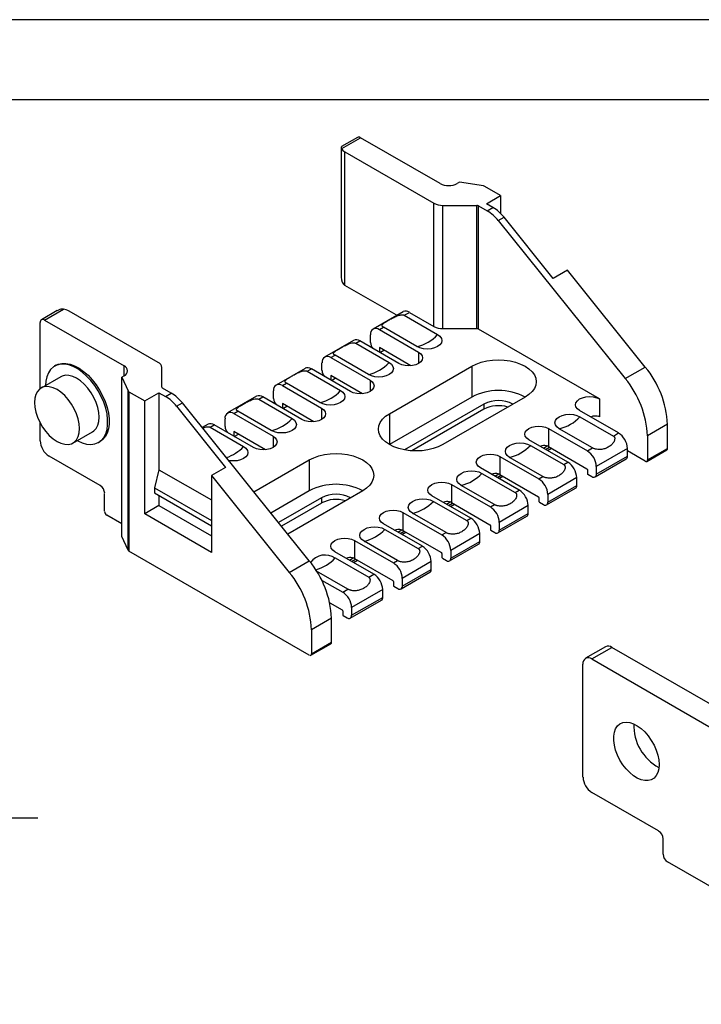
# Model space of a CAD drawing. Header units: millimetres. Extents: x 0 to 559, y 0 to 432.
# Tile 5 of 6: x 342 to 450, y 275 to 432. Entities that reach past the tile are written whole.
import ezdxf

# ---------------------------------------------------------------- set-up
doc = ezdxf.new("R2010")
doc.units = ezdxf.units.MM
doc.header["$LTSCALE"] = 2
doc.layers.add('DIMENSIONS', color=140, linetype='Continuous', lineweight=25)
doc.layers.add('TEXT', color=140, linetype='Continuous', lineweight=25)
doc.styles.add('SLDTEXTSTYLE0', font='TXT', dxfattribs={"width": 0.7})
doc.dimstyles.new('SLDDIMSTYLE0', dxfattribs={"dimtxt": 4.316016, "dimasz": 6.604, "dimexe": 0, "dimexo": 0.0625, "dimgap": 1.079004, "dimtad": 0, "dimtih": 1, "dimtoh": 1, "dimdec": 1, "dimrnd": 1e-09, "dimzin": 4, "dimdsep": 46, "dimtxsty": 'SLDTEXTSTYLE0', "dimsah": 1, "dimcen": 0.09, "dimadec": 0, "dimazin": 1, "dimtfac": 1, "dimtdec": 1, "dimtofl": 0, "dimtmove": 0, "dimatfit": 3, "dimfxl": 0, "dimfrac": 2, "dimtolj": 1, "dimtzin": 12, "dimarcsym": 0})

# ---------------------------------------------------------------- blocks, each defined once
blk = doc.blocks.new('_D_17')
at = {"layer": 'DIMENSIONS'}
for p, q in [((316.1, 304.9), (345.06, 304.9)), ((338.71, 304.9), (338.71, 274.8)), ((332.3, 266.98), (330.85, 266.98)), ((330.85, 266.98), (330.85, 260.12)), ((345.13, 266.98), (346.57, 266.98)), ((346.57, 266.98), (346.57, 260.12)), ((330.85, 260.12), (332.3, 260.12)), ((346.57, 260.12), (345.13, 260.12)), ((338.71, 224.9), (338.71, 259.15)), ((316.1, 224.9), (345.06, 224.9))]:
    blk.add_line(p, q, dxfattribs=at)
for points in [[(338.71, 304.9), (337.7, 298.29), (339.73, 298.29)], [(338.71, 224.9), (339.73, 231.5), (337.7, 231.5)]]:
    blk.add_solid(points, dxfattribs=at)
at = {"layer": 'DIMENSIONS', "char_height": 4.233, "attachment_point": 1, "style": 'SLDTEXTSTYLE0'}
for s, insert in [('80.0', (332.3, 273.4)), ('3.15', (332.3, 265.57))]:
    blk.add_mtext(s, dxfattribs=dict(at, insert=insert))

msp = doc.modelspace()

# ---------------------------------------------------------------- linework, layer by layer
at = {"color": 7, "linetype": 'Continuous'}
msp.add_line((0, 431.81), (558.8, 431.81), dxfattribs=at)
for p, q in [((395.82, 413.09), (393.32, 411.65)), ((393.33, 411.32), (396.32, 413.04)), ((408.96, 405.75), (396.32, 413.04)), ((393.26, 411.54), (393.26, 390.86)), ((393.85, 410.8), (408, 402.63)), ((393.85, 389.57), (393.85, 410.8)), ((412.08, 405.97), (411.7, 405.75)), ((415.86, 405.38), (412.08, 405.97)), ((418.59, 403.86), (416.08, 405.31)), ((416.33, 402.55), (418.59, 403.86)), ((418.59, 403.86), (418.59, 400.99)), ((408, 383.03), (408, 402.63)), ((409.42, 402.29), (414.79, 402.29)), ((409.42, 382.69), (409.42, 402.29)), ((414.79, 382.69), (414.79, 402.29)), ((417.36, 401.96), (416.33, 402.55)), ((415.07, 382.63), (415.07, 402.22)), ((415.07, 402.22), (416.44, 401.43)), ((416.44, 401.43), (417.36, 401.96)), ((418.21, 399.86), (419.13, 400.39)), ((418.21, 399.86), (438.39, 374.76)), ((426.94, 390.68), (419.13, 400.39)), ((429.2, 391.99), (426.94, 390.68)), ((441.57, 376.59), (429.2, 391.99)), ((401.98, 384.88), (393.85, 389.57)), ((348.11, 385.55), (345.62, 384.11)), ((346.12, 384.06), (349.11, 385.79)), ((364.16, 377.32), (350, 385.49)), ((403.1, 385.38), (398.33, 382.63)), ((403.27, 384.81), (404.1, 385.28)), ((404.1, 385.28), (408, 383.03)), ((345.41, 373.14), (345.41, 383.65)), ((346.12, 384.06), (358.75, 376.77)), ((402.09, 384.8), (401.98, 384.88)), ((403.27, 384.81), (408.58, 381.75)), ((399.33, 382.53), (399.97, 382.9)), ((399.33, 382.53), (405.55, 378.94)), ((405.28, 379.84), (399.97, 382.9)), ((409.42, 382.69), (414.79, 382.69)), ((434.33, 371.51), (415.07, 382.63)), ((395.21, 380.83), (390.62, 378.18)), ((395.57, 380.36), (396.21, 380.73)), ((402.44, 377.14), (396.21, 380.73)), ((397.91, 380.49), (397.91, 381.71)), ((395.57, 380.36), (400.87, 377.3)), ((399.33, 379.67), (399.33, 378.94)), ((404.33, 376.78), (399.33, 379.67)), ((399.4, 378.89), (400.03, 379.26)), ((405.55, 378.94), (405.55, 377.14)), ((390.2, 376.04), (390.2, 377.26)), ((391.62, 378.08), (392.27, 378.45)), ((391.62, 378.08), (397.84, 374.49)), ((397.57, 375.39), (392.27, 378.45)), ((347.92, 376.86), (347.71, 376.73)), ((358.75, 375.18), (358.75, 376.77)), ((364.75, 373.4), (364.75, 376.5)), ((387.51, 376.38), (382.91, 373.73)), ((387.86, 375.91), (388.51, 376.28)), ((387.86, 375.91), (393.16, 372.85)), ((394.73, 372.69), (388.51, 376.28)), ((400.92, 369.16), (414, 376.71)), ((414, 376.71), (414, 371.81)), ((438.39, 374.76), (441.57, 376.59)), ((348.68, 375.05), (345.57, 373.25)), ((358.75, 375.18), (358.37, 374.96)), ((358.37, 374.96), (359.38, 372.78)), ((358.37, 349.65), (358.37, 374.96)), ((391.62, 375.22), (391.62, 374.49)), ((396.62, 372.33), (391.62, 375.22)), ((391.69, 374.45), (392.32, 374.81)), ((397.84, 374.49), (397.84, 372.69)), ((359.38, 347.47), (359.38, 372.78)), ((359.51, 372.65), (359.51, 347.34)), ((359.51, 372.65), (362.03, 371.2)), ((366.24, 372.44), (364.86, 373.24)), ((382.5, 371.59), (382.5, 372.81)), ((383.91, 373.63), (384.56, 374)), ((383.91, 373.63), (390.13, 370.04)), ((389.86, 370.94), (384.56, 374)), ((362.03, 371.2), (364.29, 372.51)), ((362.03, 353.24), (362.03, 371.2)), ((364.29, 372.51), (364.29, 360.26)), ((364.29, 372.51), (365.32, 371.91)), ((365.32, 371.91), (366.24, 372.44)), ((379.8, 371.93), (375.2, 369.28)), ((380.15, 371.46), (380.8, 371.83)), ((380.15, 371.46), (385.45, 368.4)), ((387.02, 368.24), (380.8, 371.83)), ((414, 371.81), (400.92, 364.26)), ((422.48, 371.81), (409.4, 364.26)), ((434.33, 371.51), (434.33, 368.65)), ((367.09, 370.35), (368.01, 370.88)), ((367.09, 370.35), (374.89, 360.64)), ((388.19, 345.77), (368.01, 370.88)), ((376.2, 369.18), (376.85, 369.55)), ((382.15, 366.49), (376.85, 369.55)), ((383.91, 370.77), (383.91, 370.04)), ((388.91, 367.88), (383.91, 370.77)), ((383.98, 370), (384.62, 370.36)), ((390.13, 370.04), (390.13, 368.24)), ((415.94, 370.69), (403.33, 363.41)), ((415.94, 369.87), (404.5, 363.27)), ((415.94, 370.69), (415.94, 369.87)), ((437.33, 366.1), (431.14, 369.67)), ((374.79, 367.14), (374.79, 368.36)), ((376.2, 369.18), (382.43, 365.59)), ((400.92, 369.16), (400.92, 364.26)), ((431.2, 368.68), (436.51, 365.62)), ((345.41, 364.87), (345.41, 367.71)), ((350.62, 364.5), (353.73, 366.3)), ((372.09, 367.48), (371.17, 366.95)), ((372.44, 367.01), (373.09, 367.38)), ((372.44, 367.01), (377.75, 363.95)), ((379.31, 363.79), (373.09, 367.38)), ((376.2, 366.32), (376.2, 365.59)), ((381.2, 363.43), (376.2, 366.32)), ((426.2, 366.81), (432.38, 363.24)), ((426.2, 366.81), (426.2, 363.95)), ((433.21, 363.72), (427.9, 366.78)), ((445.11, 367.48), (441.93, 365.64)), ((445.11, 363.65), (445.11, 367.48)), ((354.71, 364.61), (354.92, 364.73)), ((376.27, 365.55), (376.91, 365.91)), ((382.43, 365.59), (382.43, 363.79)), ((429.27, 361.44), (423.08, 365.02)), ((436.51, 365.62), (437.33, 366.1)), ((441.93, 365.64), (441.93, 361.81)), ((423.32, 364.13), (428.62, 361.07)), ((425.38, 363.69), (426.01, 364.05)), ((425.74, 363.49), (426.37, 363.85)), ((426.03, 363.32), (426.67, 363.68)), ((426.2, 363.95), (432.31, 360.42)), ((432.38, 363.24), (433.21, 363.72)), ((438.75, 363.65), (433.8, 360.79)), ((438.75, 362.42), (438.75, 363.65)), ((441.57, 361.61), (438.75, 363.24)), ((441.82, 361.58), (445.01, 363.42)), ((441.93, 361.81), (445.11, 363.65)), ((354.95, 357.73), (346.82, 362.42)), ((379.38, 356.73), (388.19, 361.81)), ((388.19, 361.81), (388.19, 356.91)), ((418.49, 362.36), (424.67, 358.79)), ((418.49, 362.36), (418.49, 359.51)), ((425.32, 359.17), (420.02, 362.23)), ((433.59, 359.11), (438.54, 361.97)), ((433.8, 359.57), (438.75, 362.42)), ((364.29, 360.26), (363.58, 357.4)), ((364.29, 360.26), (372.63, 355.45)), ((374.89, 360.64), (372.63, 359.33)), ((421.56, 357), (415.38, 360.57)), ((428.62, 361.07), (429.27, 361.44)), ((432.38, 360.3), (432.38, 359.65)), ((433.8, 360.79), (433.8, 359.57)), ((372.63, 359.33), (372.63, 347.12)), ((372.63, 359.33), (385.01, 343.94)), ((415.61, 359.68), (420.91, 356.62)), ((417.68, 359.24), (418.3, 359.6)), ((418.03, 359.04), (418.66, 359.4)), ((418.32, 358.87), (418.96, 359.23)), ((418.49, 359.51), (424.6, 355.97)), ((424.67, 358.79), (425.32, 359.17)), ((430.69, 359), (426.09, 356.34)), ((430.69, 357.77), (430.69, 359)), ((432.45, 359.53), (433.09, 359.16)), ((363.58, 357.4), (363.58, 356.59)), ((363.58, 357.4), (372.63, 352.18)), ((388.19, 356.91), (382.07, 353.38)), ((396.67, 356.91), (384.76, 350.04)), ((410.78, 357.91), (416.97, 354.34)), ((410.78, 357.91), (410.78, 355.06)), ((417.62, 354.72), (412.31, 357.78)), ((420.91, 356.62), (421.56, 357)), ((425.88, 354.66), (430.48, 357.31)), ((426.09, 355.12), (430.69, 357.77)), ((355.66, 353.65), (355.66, 356.5)), ((363.58, 356.59), (372.63, 351.36)), ((364.29, 356.18), (364.29, 354.55)), ((390.13, 355.79), (383.3, 351.85)), ((390.13, 355.79), (390.13, 354.97)), ((413.86, 352.55), (407.67, 356.12)), ((424.67, 355.85), (424.67, 355.2)), ((426.09, 356.34), (426.09, 355.12)), ((364.29, 354.55), (362.03, 353.24)), ((364.29, 354.55), (372.63, 349.73)), ((390.13, 354.97), (383.75, 351.29)), ((407.9, 355.23), (413.21, 352.17)), ((409.97, 354.79), (410.59, 355.15)), ((410.32, 354.59), (410.96, 354.95)), ((410.61, 354.42), (411.25, 354.78)), ((410.78, 355.06), (416.9, 351.52)), ((416.97, 354.34), (417.62, 354.72)), ((422.98, 354.55), (418.38, 351.89)), ((422.98, 353.32), (422.98, 354.55)), ((424.75, 355.08), (425.38, 354.71)), ((358.37, 351.67), (356.01, 353.03)), ((372.63, 347.12), (362.03, 353.24)), ((403.07, 353.46), (409.26, 349.89)), ((403.07, 353.46), (403.07, 350.61)), ((409.91, 350.27), (404.61, 353.33)), ((413.21, 352.17), (413.86, 352.55)), ((418.17, 350.21), (422.77, 352.86)), ((418.38, 350.67), (422.98, 353.32)), ((406.15, 348.1), (399.96, 351.67)), ((400.2, 350.78), (405.5, 347.72)), ((402.26, 350.34), (402.89, 350.7)), ((416.97, 351.4), (416.97, 350.75)), ((417.04, 350.63), (417.67, 350.26)), ((418.38, 351.89), (418.38, 350.67)), ((359.38, 347.47), (358.37, 349.65)), ((402.61, 350.14), (403.25, 350.5)), ((402.91, 349.97), (403.54, 350.33)), ((403.07, 350.61), (409.19, 347.08)), ((409.26, 349.89), (409.91, 350.27)), ((415.27, 350.1), (410.67, 347.44)), ((415.27, 348.87), (415.27, 350.1)), ((395.37, 349.01), (401.55, 345.44)), ((395.37, 349.01), (395.37, 346.16)), ((402.2, 345.82), (396.9, 348.88)), ((405.5, 347.72), (406.15, 348.1)), ((410.47, 345.76), (415.06, 348.41)), ((410.67, 346.22), (415.27, 348.87)), ((388.19, 330.79), (359.51, 347.34)), ((398.44, 343.65), (392.25, 347.22)), ((392.31, 346.23), (397.62, 343.17)), ((394.55, 345.89), (395.18, 346.25)), ((394.91, 345.69), (395.54, 346.05)), ((395.37, 346.16), (401.48, 342.63)), ((409.26, 346.95), (409.26, 346.3)), ((409.33, 346.18), (409.97, 345.81)), ((410.67, 347.44), (410.67, 346.22)), ((385.01, 343.94), (388.19, 345.77)), ((395.2, 345.52), (395.84, 345.89)), ((401.55, 345.44), (402.2, 345.82)), ((407.56, 345.65), (402.97, 342.99)), ((402.97, 341.77), (407.56, 344.42)), ((407.56, 344.42), (407.56, 345.65)), ((394.32, 341.27), (389.35, 344.13)), ((397.62, 343.17), (398.44, 343.65)), ((402.76, 341.31), (407.36, 343.96)), ((402.97, 342.99), (402.97, 341.77)), ((390.14, 342.72), (393.49, 340.79)), ((393.49, 340.79), (394.32, 341.27)), ((401.55, 342.5), (401.55, 341.85)), ((401.62, 341.73), (402.26, 341.36)), ((399.86, 341.2), (394.91, 338.34)), ((394.91, 337.12), (399.86, 339.97)), ((399.86, 339.97), (399.86, 341.2)), ((391.44, 339.12), (393.42, 337.97)), ((394.7, 336.66), (399.65, 339.51)), ((394.91, 338.34), (394.91, 337.12)), ((391.72, 336.66), (388.54, 334.82)), ((391.72, 332.83), (391.72, 336.66)), ((393.49, 337.85), (393.49, 337.2)), ((393.56, 337.07), (394.2, 336.71)), ((388.54, 334.82), (388.54, 330.99)), ((388.44, 330.76), (391.62, 332.6)), ((388.54, 330.99), (391.72, 332.83)), ((435.27, 332.12), (432.09, 330.28)), ((433.09, 330.18), (436.27, 332.02)), ((457.35, 319.85), (436.27, 332.02)), ((431.68, 311.4), (431.68, 329.36)), ((433.09, 330.18), (454.17, 318.01)), ((443.7, 302.83), (433.09, 308.95)), ((444.4, 299.15), (444.4, 301.6)), ((479.76, 277.93), (445.11, 297.93))]:
    msp.add_line(p, q)
at = {"flags": 128}
for points in [[(408.58, 381.75), (408.95, 381.47), (409.18, 381.14), (409.26, 380.79), (409.18, 380.44), (408.95, 380.12), (408.58, 379.84), (408.09, 379.63), (407.53, 379.49), (406.93, 379.45), (406.32, 379.49), (405.76, 379.63), (405.28, 379.84)], [(405.55, 378.94), (405.9, 378.67), (406.12, 378.37), (406.19, 378.04), (406.12, 377.71), (405.9, 377.4), (405.55, 377.14), (405.09, 376.94), (404.56, 376.81), (403.99, 376.77), (403.42, 376.81), (402.89, 376.94), (402.44, 377.14)], [(400.87, 377.3), (401.24, 377.02), (401.47, 376.69), (401.55, 376.34), (401.47, 376), (401.24, 375.67), (400.87, 375.39), (400.39, 375.18), (399.82, 375.04), (399.22, 375), (398.62, 375.04), (398.05, 375.18), (397.57, 375.39)], [(414, 376.71), (414.71, 377.06), (415.52, 377.35), (416.39, 377.56), (417.3, 377.68), (418.24, 377.73), (419.18, 377.68), (420.09, 377.56), (420.96, 377.35), (421.77, 377.06), (422.48, 376.71), (423.09, 376.3), (423.59, 375.83), (423.95, 375.33), (424.17, 374.8), (424.24, 374.26), (424.17, 373.72), (423.95, 373.19), (423.59, 372.69), (423.09, 372.23), (422.48, 371.81)], [(351.31, 364.9), (351.39, 364.86), (352.11, 364.53), (352.8, 364.34), (353.47, 364.28), (354.09, 364.36), (354.64, 364.57), (355.12, 364.92), (355.52, 365.38), (355.83, 365.96), (356.04, 366.64), (356.14, 367.4), (356.14, 368.24), (356.04, 369.13), (355.83, 370.04), (355.52, 370.98), (355.12, 371.9), (354.64, 372.8), (354.09, 373.66), (353.47, 374.45), (352.8, 375.16), (352.11, 375.77), (351.39, 376.28), (350.67, 376.67), (349.95, 376.92), (349.27, 377.05), (348.63, 377.04), (348.04, 376.89), (347.52, 376.61), (347.08, 376.21), (346.72, 375.68), (346.47, 375.05), (346.31, 374.33), (346.26, 373.65)], [(347.92, 376.86), (348.25, 377.02), (348.84, 377.16), (349.48, 377.17), (350.17, 377.05), (350.88, 376.79), (351.6, 376.4), (352.32, 375.9), (353.02, 375.28), (353.68, 374.57), (354.3, 373.78), (354.85, 372.93), (355.34, 372.03), (355.74, 371.1), (356.04, 370.17), (356.25, 369.25), (356.36, 368.36), (356.36, 367.53), (356.25, 366.76), (356.04, 366.08), (355.74, 365.5), (355.34, 365.04), (354.92, 364.73)], [(353.73, 366.3), (353.94, 366.44), (354.3, 366.82), (354.56, 367.32), (354.72, 367.93), (354.78, 368.61), (354.72, 369.36), (354.56, 370.14), (354.3, 370.95), (353.94, 371.74), (353.5, 372.51), (352.99, 373.21), (352.43, 373.84), (351.83, 374.37), (351.21, 374.8), (350.59, 375.09), (349.99, 375.25), (349.42, 375.27), (348.91, 375.16), (348.68, 375.05)], [(397.84, 374.49), (398.19, 374.22), (398.41, 373.92), (398.48, 373.59), (398.41, 373.26), (398.19, 372.95), (397.84, 372.69), (397.38, 372.49), (396.85, 372.36), (396.28, 372.32), (395.72, 372.36), (395.18, 372.49), (394.73, 372.69)], [(344.52, 370.94), (344.58, 370.19), (344.74, 369.4), (345, 368.6), (345.36, 367.8), (345.8, 367.04), (346.31, 366.34), (346.87, 365.71), (347.48, 365.17), (348.1, 364.75), (348.72, 364.46), (349.32, 364.3), (349.88, 364.27), (350.39, 364.39), (350.83, 364.65), (351.19, 365.03), (351.45, 365.53), (351.61, 366.13), (351.67, 366.81), (351.61, 367.56), (351.45, 368.35), (351.19, 369.15), (350.83, 369.95), (350.39, 370.71), (349.88, 371.42), (349.32, 372.05), (348.72, 372.58), (348.1, 373), (347.48, 373.29), (346.87, 373.46), (346.31, 373.48), (345.8, 373.36), (345.36, 373.11), (345, 372.72), (344.74, 372.22), (344.58, 371.62), (344.52, 370.94)], [(393.16, 372.85), (393.53, 372.57), (393.76, 372.24), (393.84, 371.89), (393.76, 371.55), (393.53, 371.22), (393.16, 370.94), (392.68, 370.73), (392.12, 370.59), (391.51, 370.55), (390.91, 370.59), (390.35, 370.73), (389.86, 370.94)], [(431.14, 369.67), (430.79, 369.94), (430.56, 370.25), (430.49, 370.59), (430.56, 370.92), (430.79, 371.24), (431.14, 371.51), (431.61, 371.71), (432.15, 371.84), (432.74, 371.89), (433.32, 371.84), (433.86, 371.71), (434.33, 371.51)], [(390.13, 370.04), (390.48, 369.77), (390.7, 369.47), (390.78, 369.14), (390.7, 368.81), (390.48, 368.5), (390.13, 368.24), (389.68, 368.04), (389.15, 367.91), (388.58, 367.87), (388.01, 367.91), (387.48, 368.04), (387.02, 368.24)], [(385.45, 368.4), (385.82, 368.12), (386.06, 367.79), (386.14, 367.45), (386.06, 367.1), (385.82, 366.77), (385.45, 366.49), (384.97, 366.28), (384.41, 366.14), (383.8, 366.1), (383.2, 366.14), (382.64, 366.28), (382.15, 366.49)], [(409.4, 364.26), (408.69, 363.91), (407.88, 363.62), (407.01, 363.42), (406.1, 363.29), (405.16, 363.25), (404.22, 363.29), (403.3, 363.42), (402.43, 363.62), (401.63, 363.91), (400.92, 364.26), (400.3, 364.67), (399.81, 365.14), (399.45, 365.64), (399.23, 366.17), (399.16, 366.71), (399.23, 367.25), (399.45, 367.78), (399.81, 368.28), (400.3, 368.75), (400.92, 369.16)], [(427.9, 366.78), (427.53, 367.06), (427.3, 367.38), (427.22, 367.73), (427.3, 368.08), (427.53, 368.4), (427.9, 368.68), (428.39, 368.9), (428.95, 369.03), (429.55, 369.08), (430.16, 369.03), (430.72, 368.9), (431.2, 368.68)], [(432.99, 368.72), (432.97, 368.7), (432.93, 368.64)], [(423.08, 365.02), (422.73, 365.28), (422.51, 365.59), (422.44, 365.91), (422.51, 366.24), (422.73, 366.55), (423.08, 366.81), (423.54, 367.01), (424.07, 367.14), (424.64, 367.18), (425.21, 367.14), (425.74, 367.01), (426.2, 366.81)], [(382.43, 365.59), (382.77, 365.32), (382.99, 365.02), (383.07, 364.69), (382.99, 364.36), (382.77, 364.05), (382.43, 363.79), (381.97, 363.59), (381.44, 363.46), (380.87, 363.42), (380.3, 363.46), (379.77, 363.59), (379.31, 363.79)], [(377.75, 363.95), (378.12, 363.67), (378.35, 363.34), (378.43, 363), (378.35, 362.65), (378.12, 362.32), (377.75, 362.04), (377.26, 361.83), (376.7, 361.7), (376.1, 361.65), (375.49, 361.7), (375.37, 361.72)], [(420.02, 362.23), (419.65, 362.51), (419.42, 362.83), (419.34, 363.18), (419.42, 363.53), (419.65, 363.85), (420.02, 364.13), (420.5, 364.35), (421.07, 364.48), (421.67, 364.53), (422.27, 364.48), (422.84, 364.35), (423.32, 364.13)], [(388.19, 361.81), (388.9, 362.16), (389.71, 362.45), (390.58, 362.66), (391.49, 362.78), (392.43, 362.83), (393.37, 362.78), (394.28, 362.66), (395.15, 362.45), (395.96, 362.16), (396.67, 361.81), (397.28, 361.4), (397.78, 360.94), (398.14, 360.43), (398.36, 359.9), (398.43, 359.36), (398.36, 358.82), (398.14, 358.29), (397.78, 357.79), (397.28, 357.33), (396.67, 356.91)], [(415.38, 360.57), (415.03, 360.83), (414.81, 361.14), (414.73, 361.46), (414.81, 361.79), (415.03, 362.1), (415.38, 362.36), (415.83, 362.56), (416.36, 362.69), (416.93, 362.73), (417.5, 362.69), (418.03, 362.56), (418.49, 362.36)], [(412.31, 357.78), (411.94, 358.06), (411.71, 358.38), (411.63, 358.73), (411.71, 359.08), (411.94, 359.4), (412.31, 359.68), (412.8, 359.9), (413.36, 360.03), (413.96, 360.08), (414.57, 360.03), (415.13, 359.9), (415.61, 359.68)], [(407.67, 356.12), (407.32, 356.38), (407.1, 356.69), (407.02, 357.02), (407.1, 357.34), (407.32, 357.65), (407.67, 357.91), (408.12, 358.12), (408.66, 358.24), (409.22, 358.29), (409.79, 358.24), (410.32, 358.12), (410.78, 357.91)], [(404.61, 353.33), (404.23, 353.61), (404, 353.93), (403.92, 354.28), (404, 354.63), (404.23, 354.95), (404.61, 355.23), (405.09, 355.45), (405.65, 355.58), (406.25, 355.63), (406.86, 355.58), (407.42, 355.45), (407.9, 355.23)], [(399.96, 351.67), (399.61, 351.93), (399.39, 352.24), (399.32, 352.57), (399.39, 352.89), (399.61, 353.2), (399.96, 353.46), (400.42, 353.67), (400.95, 353.79), (401.52, 353.84), (402.09, 353.79), (402.62, 353.67), (403.07, 353.46)], [(396.9, 348.88), (396.53, 349.16), (396.29, 349.48), (396.21, 349.83), (396.29, 350.18), (396.53, 350.5), (396.9, 350.78), (397.38, 351), (397.94, 351.13), (398.55, 351.18), (399.15, 351.13), (399.71, 351), (400.2, 350.78)], [(392.25, 347.22), (391.9, 347.48), (391.68, 347.79), (391.61, 348.12), (391.68, 348.45), (391.9, 348.75), (392.25, 349.01), (392.71, 349.22), (393.24, 349.34), (393.81, 349.39), (394.38, 349.34), (394.91, 349.22), (395.37, 349.01)], [(443.77, 313.4), (443.71, 312.73), (443.56, 312.13), (443.31, 311.63), (442.97, 311.25), (442.54, 310.98), (442.05, 310.84), (441.51, 310.84), (440.92, 310.97), (440.31, 311.23), (439.7, 311.62), (439.1, 312.11), (438.54, 312.7), (438.02, 313.37), (437.56, 314.1), (437.17, 314.88), (436.87, 315.66), (436.67, 316.45), (436.57, 317.2), (436.57, 317.91), (436.67, 318.55), (436.87, 319.09), (437.17, 319.54), (437.56, 319.87), (438.02, 320.07), (438.54, 320.14), (439.1, 320.07), (439.7, 319.88), (440.31, 319.55), (440.92, 319.11), (441.51, 318.57), (442.05, 317.94), (442.54, 317.23), (442.97, 316.48), (443.31, 315.7), (443.56, 314.91), (443.71, 314.13), (443.77, 313.4)]]:
    msp.add_lwpolyline(points, dxfattribs=at)
for centre, radius, start, end in [((396.03, 412.64), 0.503, 54.3824, 114.3071), ((394.41, 411.89), 1.23, 207.6511, 242.3551), ((410.33, 408.4), 2.98, 242.6097, 297.3903), ((415.77, 404.74), 0.651, 61.1112, 82.0227), ((409.36, 405.17), 2.89, 241.9598, 271.1441), ((414.8, 401.73), 0.563, 61.9598, 91.1441), ((413.08, 395.85), 6.51, 37.9787, 58.8941), ((414, 396.39), 6.51, 37.9787, 58.8941), ((348.75, 383.21), 2.6, 61.1112, 82.0227), ((403.51, 384.47), 1.01, 54.3824, 114.3071), ((345.84, 383.72), 0.437, 50.7967, 189.214), ((398.77, 381.85), 0.873, 50.7967, 189.214), ((409.36, 385.58), 2.89, 241.9598, 271.1441), ((414.8, 382.13), 0.563, 61.9598, 91.1441), ((395.63, 379.91), 1.01, 54.3824, 114.3071), ((399.45, 380.56), 1.54, 182.6938, 222.1593), ((403.82, 386.18), 6.51, 282.9789, 317.0158), ((363.75, 376.4), 1.01, 5.6948, 65.6253), ((391.07, 377.4), 0.873, 50.7967, 189.214), ((396.11, 381.73), 6.51, 282.9789, 317.0158), ((358.45, 375.97), 0.847, 290.7834, 69.2166), ((387.92, 375.47), 1.01, 54.3824, 114.3071), ((391.75, 376.11), 1.54, 182.6938, 222.1593), ((429.78, 366.77), 15.35, 2.6393, 39.7721), ((426.6, 364.94), 15.35, 2.6393, 39.7721), ((359.66, 372.93), 0.307, 207.6511, 242.3551), ((364.94, 373.42), 0.196, 185.6948, 245.6253), ((383.36, 372.95), 0.873, 50.7967, 189.214), ((388.4, 377.28), 6.51, 282.9789, 317.0158), ((418.24, 363.7), 9.15, 62.3968, 117.6086), ((361.96, 366.34), 6.51, 37.9787, 58.8941), ((362.88, 366.87), 6.51, 37.9787, 58.8941), ((380.21, 371.02), 1.01, 54.3824, 114.3071), ((384.04, 371.66), 1.54, 182.6938, 222.1593), ((418.24, 366.29), 4.96, 62.4092, 117.6007), ((418.26, 365.38), 5.06, 73.1799, 117.2341), ((375.65, 368.5), 0.873, 50.7967, 189.214), ((380.69, 372.83), 6.51, 282.9789, 317.0158), ((426.44, 373.12), 6.51, 282.9789, 317.0158), ((433.18, 366.66), 2.3, 60.0733, 65.3083), ((372.51, 366.57), 1.01, 54.3824, 114.3071), ((376.33, 367.21), 1.54, 182.6938, 222.1593), ((348.48, 365.01), 3.07, 182.6055, 237.3945), ((435.68, 363.51), 3.07, 2.6055, 57.3945), ((372.73, 368.71), 6.91, 289.135, 316.4721), ((418.56, 368.57), 6.51, 282.9789, 317.0158), ((425.07, 362), 2.25, 60.0764, 65.4246), ((430.73, 360.65), 3.07, 2.6055, 57.3945), ((444.87, 363.62), 0.246, 305.0133, 6.2988), ((438.27, 362.36), 0.48, 304.0564, 7.2558), ((441.71, 361.78), 0.218, 230.7967, 9.214), ((427.61, 358.86), 3.07, 2.6055, 57.3945), ((432.23, 360.29), 0.154, 2.6055, 57.3945), ((410.85, 364.12), 6.51, 282.9789, 317.0158), ((417.36, 357.55), 2.25, 60.0764, 65.4246), ((423.02, 356.2), 3.07, 2.6055, 57.3945), ((432.54, 359.65), 0.154, 182.6055, 237.3945), ((433.37, 359.5), 0.437, 230.7967, 9.214), ((354.13, 356.44), 1.54, 2.6055, 57.3945), ((392.43, 348.8), 9.15, 62.3968, 117.6086), ((419.91, 354.41), 3.07, 2.6055, 57.3945), ((430.21, 357.71), 0.48, 304.0564, 7.2558), ((392.43, 351.39), 4.96, 62.4092, 117.6007), ((392.45, 350.48), 5.06, 73.1799, 117.2341), ((424.52, 355.84), 0.154, 2.6055, 57.3945), ((403.14, 359.67), 6.51, 282.9789, 317.0158), ((409.66, 353.1), 2.25, 60.0764, 65.4246), ((415.31, 351.75), 3.07, 2.6055, 57.3945), ((424.83, 355.21), 0.154, 182.6055, 237.3945), ((425.66, 355.05), 0.437, 230.7967, 9.214), ((356.43, 353.68), 0.768, 182.6055, 237.3945), ((412.2, 349.96), 3.07, 2.6055, 57.3945), ((422.5, 353.26), 0.48, 304.0564, 7.2558), ((395.44, 355.22), 6.51, 282.9789, 317.0158), ((401.95, 348.65), 2.25, 60.0764, 65.4246), ((416.81, 351.4), 0.154, 2.6055, 57.3945), ((417.12, 350.76), 0.154, 182.6055, 237.3945), ((417.95, 350.6), 0.437, 230.7967, 9.214), ((407.6, 347.3), 3.07, 2.6055, 57.3945), ((404.49, 345.51), 3.07, 2.6055, 57.3945), ((414.79, 348.81), 0.48, 304.0564, 7.2558), ((359.66, 347.61), 0.307, 207.6511, 242.3551), ((390.71, 343.78), 2.92, 56.8395, 143.1588), ((387.47, 350.78), 6.65, 285.1575, 316.8206), ((394.24, 344.2), 2.25, 60.0764, 65.4246), ((409.11, 346.95), 0.154, 2.6055, 57.3945), ((409.41, 346.31), 0.154, 182.6055, 237.3945), ((410.24, 346.15), 0.437, 230.7967, 9.214), ((376.39, 335.95), 15.35, 2.6393, 39.7721), ((399.9, 342.85), 3.07, 2.6055, 57.3945), ((407.09, 344.36), 0.48, 304.0564, 7.2558), ((373.21, 334.12), 15.35, 2.6393, 39.7721), ((396.79, 341.06), 3.07, 2.6055, 57.3945), ((401.4, 342.5), 0.154, 2.6055, 57.3945), ((401.71, 341.86), 0.154, 182.6055, 237.3945), ((402.54, 341.7), 0.437, 230.7967, 9.214), ((391.84, 338.2), 3.07, 2.6055, 57.3945), ((399.38, 339.91), 0.48, 304.0564, 7.2558), ((393.34, 337.84), 0.154, 2.6055, 57.3945), ((393.65, 337.2), 0.154, 182.6055, 237.3945), ((394.47, 337.05), 0.437, 230.7967, 9.214), ((391.48, 332.8), 0.246, 305.0133, 6.2988), ((435.69, 331.2), 1.01, 54.3824, 114.3071), ((388.33, 330.96), 0.218, 230.7967, 9.214), ((432.54, 329.5), 0.873, 50.7967, 189.214), ((447.26, 319.58), 7.51, 177.9353, 242.0593), ((434.75, 311.54), 3.07, 182.6055, 237.3945), ((442.87, 301.53), 1.54, 2.6055, 57.3945), ((445.94, 299.22), 1.54, 182.6055, 237.3945)]:
    msp.add_arc(centre, radius, start, end)
msp.add_ellipse((395.26, 392.02), major_axis=(1.41, 2.45), ratio=0.577335, start_param=2.356235, end_param=3.141633)
for points, knots in [([(393.33, 411.64), (393.3, 411.62), (393.25, 411.58), (393.26, 411.47), (393.31, 411.37), (393.33, 411.32)], [0, 0, 0, 0, 0.443131, 0.734032, 1, 1, 1, 1]), ([(349.11, 385.79), (349.02, 385.8), (348.83, 385.81), (348.48, 385.74), (348.26, 385.62), (348.12, 385.54)], [0, 0, 0, 0, 0.26595, 0.556869, 1, 1, 1, 1]), ([(399.97, 382.9), (399.96, 382.91), (399.92, 382.94), (399.87, 382.97), (399.83, 383.01), (399.8, 383.04), (399.77, 383.08), (399.76, 383.12), (399.75, 383.16), (399.75, 383.23), (399.79, 383.33), (399.95, 383.5), (400.27, 383.72), (400.76, 384.01), (401.32, 384.33), (401.85, 384.59), (402.28, 384.77), (402.58, 384.85), (402.82, 384.89), (402.99, 384.89), (403.15, 384.87), (403.23, 384.83), (403.27, 384.81)], [0, 0, 0, 0, 0.0142415, 0.0284485, 0.0428011, 0.0574742, 0.0726314, 0.0884214, 0.1049758, 0.1224089, 0.1811567, 0.2482188, 0.3687726, 0.5000813, 0.6313031, 0.7519449, 0.8189534, 0.8777547, 0.9117005, 0.942604, 0.971587, 1, 1, 1, 1]), ([(392.27, 378.45), (392.25, 378.46), (392.21, 378.49), (392.16, 378.52), (392.12, 378.56), (392.09, 378.59), (392.07, 378.63), (392.05, 378.67), (392.04, 378.71), (392.04, 378.78), (392.08, 378.88), (392.25, 379.05), (392.56, 379.27), (393.06, 379.57), (393.61, 379.88), (394.14, 380.14), (394.58, 380.32), (394.87, 380.41), (395.11, 380.44), (395.28, 380.44), (395.44, 380.42), (395.52, 380.38), (395.57, 380.36)], [0, 0, 0, 0, 0.0142415, 0.0284485, 0.0428011, 0.0574742, 0.0726314, 0.0884214, 0.1049758, 0.1224089, 0.1811567, 0.2482188, 0.3687726, 0.5000813, 0.6313031, 0.7519449, 0.8189534, 0.8777547, 0.9117005, 0.942604, 0.971587, 1, 1, 1, 1]), ([(384.56, 374), (384.54, 374.02), (384.5, 374.04), (384.46, 374.07), (384.41, 374.11), (384.38, 374.14), (384.36, 374.18), (384.34, 374.22), (384.33, 374.26), (384.33, 374.33), (384.37, 374.43), (384.54, 374.6), (384.86, 374.82), (385.35, 375.12), (385.91, 375.43), (386.43, 375.69), (386.87, 375.87), (387.17, 375.96), (387.4, 375.99), (387.58, 375.99), (387.73, 375.97), (387.82, 375.93), (387.86, 375.91)], [0, 0, 0, 0, 0.014241, 0.028448, 0.042801, 0.057474, 0.072631, 0.088421, 0.104976, 0.122409, 0.181157, 0.248219, 0.368773, 0.500081, 0.631303, 0.751945, 0.818953, 0.877755, 0.9117, 0.942604, 0.971587, 1, 1, 1, 1]), ([(376.85, 369.55), (376.83, 369.57), (376.8, 369.59), (376.75, 369.62), (376.71, 369.66), (376.68, 369.69), (376.65, 369.73), (376.63, 369.77), (376.63, 369.81), (376.62, 369.88), (376.67, 369.98), (376.83, 370.15), (377.15, 370.37), (377.64, 370.67), (378.2, 370.98), (378.72, 371.24), (379.16, 371.42), (379.46, 371.51), (379.69, 371.54), (379.87, 371.54), (380.03, 371.52), (380.11, 371.48), (380.15, 371.46)], [0, 0, 0, 0, 0.014241, 0.028448, 0.042801, 0.057474, 0.072631, 0.088421, 0.104976, 0.122409, 0.181157, 0.248219, 0.368773, 0.500081, 0.631303, 0.751945, 0.818953, 0.877755, 0.9117, 0.942604, 0.971587, 1, 1, 1, 1]), ([(432.92, 368.65), (433.04, 368.71), (433.31, 368.85), (433.75, 368.87), (434.01, 368.79), (434.14, 368.75)], [0, 0, 0, 0, 0.313821, 0.66975, 1, 1, 1, 1]), ([(371.23, 366.87), (371.42, 366.94), (371.72, 367.07), (372.1, 367.1), (372.32, 367.07), (372.4, 367.03), (372.44, 367.01)], [0, 0, 0, 0, 0.4605448, 0.7461436, 0.8743326, 1, 1, 1, 1]), ([(436.51, 365.62), (436.53, 365.61), (436.56, 365.59), (436.61, 365.54), (436.65, 365.49), (436.68, 365.44), (436.71, 365.38), (436.72, 365.31), (436.73, 365.24), (436.73, 365.11), (436.69, 364.91), (436.53, 364.57), (436.21, 364.19), (435.72, 363.84), (435.16, 363.58), (434.64, 363.48), (434.2, 363.47), (433.9, 363.5), (433.66, 363.54), (433.49, 363.59), (433.33, 363.65), (433.25, 363.7), (433.21, 363.72)], [0, 0, 0, 0, 0.014241, 0.028448, 0.042801, 0.057474, 0.072631, 0.088421, 0.104976, 0.122409, 0.181157, 0.248219, 0.368773, 0.500081, 0.631303, 0.751945, 0.818953, 0.877755, 0.9117, 0.942604, 0.971587, 1, 1, 1, 1]), ([(424.86, 363.99), (424.97, 364.04), (425.21, 364.16), (425.62, 364.18), (425.88, 364.09), (426.01, 364.05)], [0, 0, 0, 0, 0.272384, 0.651138, 1, 1, 1, 1]), ([(428.62, 361.07), (428.64, 361.06), (428.68, 361.03), (428.73, 360.99), (428.77, 360.94), (428.8, 360.89), (428.82, 360.83), (428.84, 360.76), (428.85, 360.69), (428.85, 360.56), (428.81, 360.35), (428.64, 360.02), (428.32, 359.64), (427.83, 359.28), (427.28, 359.03), (426.75, 358.93), (426.31, 358.91), (426.01, 358.94), (425.78, 358.99), (425.6, 359.04), (425.45, 359.1), (425.37, 359.14), (425.32, 359.17)], [0, 0, 0, 0, 0.014241, 0.028448, 0.042801, 0.057474, 0.072631, 0.088421, 0.104976, 0.122409, 0.181157, 0.248219, 0.368773, 0.500081, 0.631303, 0.751945, 0.818953, 0.877755, 0.9117, 0.942604, 0.971587, 1, 1, 1, 1]), ([(417.16, 359.54), (417.26, 359.59), (417.51, 359.71), (417.91, 359.73), (418.17, 359.64), (418.3, 359.6)], [0, 0, 0, 0, 0.272384, 0.651138, 1, 1, 1, 1]), ([(420.91, 356.62), (420.93, 356.61), (420.97, 356.58), (421.02, 356.54), (421.06, 356.49), (421.09, 356.44), (421.12, 356.38), (421.13, 356.31), (421.14, 356.24), (421.14, 356.11), (421.1, 355.9), (420.94, 355.57), (420.62, 355.19), (420.13, 354.84), (419.57, 354.58), (419.04, 354.48), (418.61, 354.47), (418.31, 354.49), (418.07, 354.54), (417.9, 354.59), (417.74, 354.65), (417.66, 354.69), (417.62, 354.72)], [0, 0, 0, 0, 0.014241, 0.028448, 0.042801, 0.057474, 0.072631, 0.088421, 0.104976, 0.122409, 0.181157, 0.248219, 0.368773, 0.500081, 0.631303, 0.751945, 0.818953, 0.877755, 0.9117, 0.942604, 0.971587, 1, 1, 1, 1]), ([(409.45, 355.09), (409.55, 355.14), (409.8, 355.26), (410.2, 355.28), (410.47, 355.19), (410.59, 355.15)], [0, 0, 0, 0, 0.272384, 0.651138, 1, 1, 1, 1]), ([(401.74, 350.64), (401.85, 350.69), (402.09, 350.81), (402.5, 350.83), (402.76, 350.74), (402.89, 350.7)], [0, 0, 0, 0, 0.272384, 0.651138, 1, 1, 1, 1]), ([(413.21, 352.17), (413.23, 352.16), (413.26, 352.14), (413.31, 352.09), (413.35, 352.04), (413.38, 351.99), (413.41, 351.93), (413.43, 351.86), (413.43, 351.79), (413.44, 351.66), (413.39, 351.46), (413.23, 351.12), (412.91, 350.74), (412.42, 350.39), (411.86, 350.13), (411.34, 350.03), (410.9, 350.02), (410.6, 350.05), (410.36, 350.09), (410.19, 350.14), (410.03, 350.2), (409.95, 350.24), (409.91, 350.27)], [0, 0, 0, 0, 0.014241, 0.028448, 0.042801, 0.057474, 0.072631, 0.088421, 0.104976, 0.122409, 0.181157, 0.248219, 0.368773, 0.500081, 0.631303, 0.751945, 0.818953, 0.877755, 0.9117, 0.942604, 0.971587, 1, 1, 1, 1]), ([(405.5, 347.72), (405.52, 347.71), (405.56, 347.69), (405.6, 347.64), (405.64, 347.59), (405.68, 347.54), (405.7, 347.48), (405.72, 347.41), (405.73, 347.34), (405.73, 347.21), (405.68, 347.01), (405.52, 346.67), (405.2, 346.29), (404.71, 345.94), (404.15, 345.68), (403.63, 345.58), (403.19, 345.57), (402.89, 345.6), (402.66, 345.64), (402.48, 345.69), (402.33, 345.75), (402.24, 345.8), (402.2, 345.82)], [0, 0, 0, 0, 0.014241, 0.028448, 0.042801, 0.057474, 0.072631, 0.088421, 0.104976, 0.122409, 0.181157, 0.248219, 0.368773, 0.500081, 0.631303, 0.751945, 0.818953, 0.877755, 0.9117, 0.942604, 0.971587, 1, 1, 1, 1]), ([(394.03, 346.19), (394.14, 346.24), (394.38, 346.36), (394.79, 346.38), (395.05, 346.29), (395.18, 346.25)], [0, 0, 0, 0, 0.2723837, 0.6511382, 1, 1, 1, 1]), ([(397.62, 343.17), (397.63, 343.16), (397.67, 343.13), (397.72, 343.09), (397.76, 343.04), (397.79, 342.99), (397.82, 342.93), (397.83, 342.86), (397.84, 342.79), (397.84, 342.66), (397.8, 342.45), (397.64, 342.12), (397.32, 341.74), (396.83, 341.39), (396.27, 341.13), (395.74, 341.03), (395.31, 341.02), (395.01, 341.04), (394.77, 341.09), (394.6, 341.14), (394.44, 341.2), (394.36, 341.24), (394.32, 341.27)], [0, 0, 0, 0, 0.014241, 0.028448, 0.042801, 0.057474, 0.072631, 0.088421, 0.104976, 0.122409, 0.181157, 0.248219, 0.368773, 0.500081, 0.631303, 0.751945, 0.818953, 0.877755, 0.9117, 0.942604, 0.971587, 1, 1, 1, 1])]:
    msp.add_open_spline(points, degree=3, knots=knots)
at = {"layer": 'TEXT'}
msp.add_line((12.7, 419.1), (546.1, 419.1), dxfattribs=at)

# ---------------------------------------------------------------- dimensions: what is measured, and where the dimension line sits
at = {"layer": 'DIMENSIONS'}
dim = msp.add_linear_dim(base=(338.71, 224.9), p1=(313.56, 304.9), p2=(313.56, 224.9), angle=90, dimstyle='SLDDIMSTYLE0', dxfattribs=at)
dim.commit()
dim.dimension.update_dxf_attribs({"geometry": '_D_17', "text_midpoint": (338.71, 266.98), "dimtype": 160})

doc.saveas('drawing.dxf')
